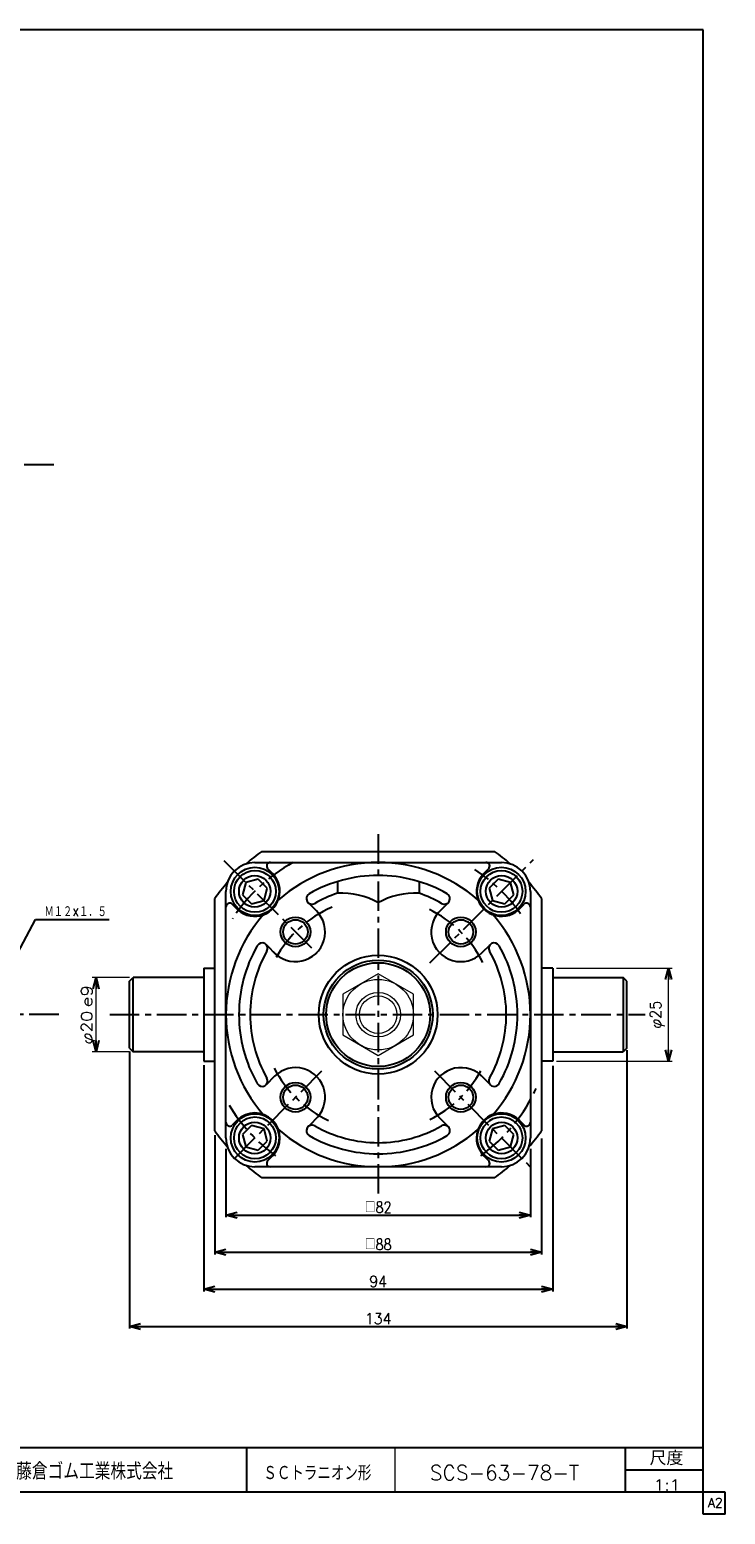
# Model space of a CAD drawing. Header units: millimetres. Extents: x -272 to 287, y -200 to 200.
# Tile 2 of 2: x 100 to 287, y -200 to 200. Entities that reach past the tile are written whole.
import ezdxf
from ezdxf.enums import TextEntityAlignment as Align

# ---------------------------------------------------------------- set-up
doc = ezdxf.new("R2010")
doc.units = ezdxf.units.MM
doc.header["$LTSCALE"] = 0.25
doc.linetypes.add('CENTER', pattern=[50.8, 31.75, -6.35, 6.35, -6.35])
doc.layers.add('ZUWAKU', color=7, linetype='Continuous')
doc.styles.add('FdaStyle0', font='txt.shx', dxfattribs={"width": 0.9375, "bigfont": 'bigfont'})
doc.dimstyles.new('DaDimRotatedStyle', dxfattribs={"dimtxt": 3, "dimasz": 3.000002, "dimexe": 1, "dimexo": 1, "dimgap": 1, "dimtad": 3, "dimdsep": 46, "dimtxsty": 'FdaStyle0', "dimblk1": 'OPEN30', "dimblk2": 'OPEN30', "dimsah": 1, "dimcen": 0.09, "dimclrd": 4, "dimclre": 4, "dimclrt": 4, "dimadec": 0, "dimazin": 2, "dimtfac": 1, "dimtdec": 4, "dimtmove": 0, "dimatfit": 0, "dimfxl": 1, "dimarcsym": 0})

# ---------------------------------------------------------------- blocks, each defined once
blk = doc.blocks.new('_OPEN30')
at = {"color": 0, "linetype": 'ByBlock', "lineweight": -2}
for p, q in [((-1, 0.267949), (0, 0)), ((0, 0), (-1, -0.267949)), ((0, 0), (-1, 0))]:
    blk.add_line(p, q, dxfattribs=at)
blk = doc.blocks.new('DC_GROUP_Φ63_6')
at = {"color": 4, "linetype": 'Continuous', "lineweight": 25}
for p, q in [((159.41, -95.23), (156.96, -97.68)), ((162.76, -96.13), (159.41, -95.23)), ((156.96, -97.68), (157.86, -101.03)), ((161.21, -101.92), (163.65, -99.47)), ((163.65, -99.47), (162.76, -96.13)), ((157.86, -101.03), (161.21, -101.92))]:
    blk.add_line(p, q, dxfattribs=at)
for radius in [6.5, 5.63]:
    blk.add_circle((160.31, -98.58), radius, dxfattribs=at)
blk = doc.blocks.new('DC_GROUP_Φ63_7')
at = {"color": 4, "linetype": 'Continuous', "lineweight": 25}
for p, q in [((227.61, -95.23), (224.26, -96.13)), ((230.05, -97.68), (227.61, -95.23)), ((224.26, -96.13), (223.36, -99.47)), ((223.36, -99.47), (225.81, -101.92)), ((229.16, -101.03), (230.05, -97.68)), ((225.81, -101.92), (229.16, -101.03))]:
    blk.add_line(p, q, dxfattribs=at)
for radius in [6.5, 5.63]:
    blk.add_circle((226.71, -98.58), radius, dxfattribs=at)
blk = doc.blocks.new('DC_GROUP_Φ63_8')
at = {"color": 4, "linetype": 'Continuous', "lineweight": 25}
for p, q in [((225.81, -28.83), (223.36, -31.28)), ((223.36, -31.28), (224.26, -34.63)), ((229.16, -29.73), (225.81, -28.83)), ((230.05, -33.07), (229.16, -29.73)), ((224.26, -34.63), (227.61, -35.52)), ((227.61, -35.52), (230.05, -33.07))]:
    blk.add_line(p, q, dxfattribs=at)
for radius in [6.5, 5.63]:
    blk.add_circle((226.71, -32.18), radius, dxfattribs=at)
blk = doc.blocks.new('DC_GROUP_Φ63_9')
at = {"color": 4, "linetype": 'Continuous', "lineweight": 25}
for p, q in [((157.86, -29.73), (156.96, -33.07)), ((161.21, -28.83), (157.86, -29.73)), ((163.65, -31.28), (161.21, -28.83)), ((162.76, -34.63), (163.65, -31.28)), ((156.96, -33.07), (159.41, -35.52)), ((159.41, -35.52), (162.76, -34.63))]:
    blk.add_line(p, q, dxfattribs=at)
for radius in [6.5, 5.63]:
    blk.add_circle((160.31, -32.18), radius, dxfattribs=at)
blk = doc.blocks.new('DC_GROUP_Φ63_10')
at = {"color": 4, "linetype": 'Continuous', "lineweight": 13}
for p, q in [((193.51, -54.41), (184.01, -59.89)), ((203.01, -59.89), (193.51, -54.41)), ((184.01, -59.89), (184.01, -70.86)), ((203.01, -70.86), (203.01, -59.89)), ((184.01, -70.86), (193.51, -76.35)), ((193.51, -76.35), (203.01, -70.86))]:
    blk.add_line(p, q, dxfattribs=at)
for radius in [9.5, 6, 5.05]:
    blk.add_circle((193.51, -65.38), radius, dxfattribs=at)
blk = doc.blocks.new('*D11')
at = {"color": 4, "linetype": 'Continuous', "lineweight": 13}
for p, q in [((241.51, -52.88), (272.72, -52.88)), ((271.72, -77.88), (271.72, -52.88)), ((241.51, -77.88), (272.72, -77.88))]:
    blk.add_line(p, q, dxfattribs=at)
at = {"color": 4, "xscale": 3.000002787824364, "yscale": 2.999989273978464}
for p, rotation in [((271.72, -52.88), 90), ((271.72, -77.88), 270)]:
    blk.add_blockref('_OPEN30', p, dxfattribs=dict(at, rotation=rotation))
at = {"color": 4, "insert": (270.72, -65.38), "char_height": 3, "width": 15, "attachment_point": 8, "rotation": 90, "style": 'FdaStyle0'}
blk.add_mtext('\\T1.00;φ25', dxfattribs=at)
blk = doc.blocks.new('*D12')
at = {"color": 4, "linetype": 'Continuous', "lineweight": 13}
for p, q in [((126.51, -55.38), (116.51, -55.38)), ((117.51, -75.38), (117.51, -55.38)), ((126.51, -75.38), (116.51, -75.38))]:
    blk.add_line(p, q, dxfattribs=at)
at = {"color": 4, "xscale": 3.000002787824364, "yscale": 2.999989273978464}
for p, rotation in [((117.51, -55.38), 90), ((117.51, -75.38), 270)]:
    blk.add_blockref('_OPEN30', p, dxfattribs=dict(at, rotation=rotation))
at = {"color": 4, "style": 'FdaStyle0'}
blk.add_text('e9', height=3, rotation=90, dxfattribs=at).set_placement((116.51, -63.38), (116.51, -57.38), align=Align.FIT)
at = {"color": 4, "style": 'FdaStyle0', "width": 0.9375}
blk.add_text('φ20', height=3, rotation=90, dxfattribs=at).set_placement((116.51, -73.38), (116.51, -64.38), align=Align.FIT)
blk = doc.blocks.new('*D17')
at = {"color": 4, "linetype": 'Continuous', "lineweight": 13}
for p, q in [((241.51, -52.88), (272.72, -52.88)), ((271.72, -77.88), (271.72, -52.88)), ((241.51, -77.88), (272.72, -77.88))]:
    blk.add_line(p, q, dxfattribs=at)
at = {"color": 4, "xscale": 3.000002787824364, "yscale": 2.999989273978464}
for p, rotation in [((271.72, -52.88), 90), ((271.72, -77.88), 270)]:
    blk.add_blockref('_OPEN30', p, dxfattribs=dict(at, rotation=rotation))
at = {"color": 4, "insert": (270.72, -65.38), "char_height": 3, "width": 15, "attachment_point": 8, "rotation": 90, "style": 'FdaStyle0'}
blk.add_mtext('\\T1.00;φ25', dxfattribs=at)
blk = doc.blocks.new('*D18')
at = {"color": 4, "linetype": 'Continuous', "lineweight": 13}
for p, q in [((126.51, -55.38), (116.51, -55.38)), ((117.51, -75.38), (117.51, -55.38)), ((126.51, -75.38), (116.51, -75.38))]:
    blk.add_line(p, q, dxfattribs=at)
at = {"color": 4, "xscale": 3.000002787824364, "yscale": 2.999989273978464}
for p, rotation in [((117.51, -55.38), 90), ((117.51, -75.38), 270)]:
    blk.add_blockref('_OPEN30', p, dxfattribs=dict(at, rotation=rotation))
at = {"color": 4, "style": 'FdaStyle0'}
blk.add_text('e9', height=3, rotation=90, dxfattribs=at).set_placement((116.51, -63.38), (116.51, -57.38), align=Align.FIT)
at = {"color": 4, "style": 'FdaStyle0', "width": 0.9375}
blk.add_text('φ20', height=3, rotation=90, dxfattribs=at).set_placement((116.51, -73.38), (116.51, -64.38), align=Align.FIT)
blk = doc.blocks.new('*D19')
at = {"color": 4, "linetype": 'Continuous', "lineweight": 13}
for p, q in [((241.51, -52.88), (272.72, -52.88)), ((271.72, -77.88), (271.72, -52.88)), ((241.51, -77.88), (272.72, -77.88))]:
    blk.add_line(p, q, dxfattribs=at)
at = {"color": 4, "xscale": 3.000002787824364, "yscale": 2.999989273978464}
for p, rotation in [((271.72, -52.88), 90), ((271.72, -77.88), 270)]:
    blk.add_blockref('_OPEN30', p, dxfattribs=dict(at, rotation=rotation))
at = {"color": 4, "insert": (270.72, -65.38), "char_height": 3, "width": 15, "attachment_point": 8, "rotation": 90, "style": 'FdaStyle0'}
blk.add_mtext('\\T1.00;φ25', dxfattribs=at)
blk = doc.blocks.new('*D20')
at = {"color": 4, "linetype": 'Continuous', "lineweight": 13}
for p, q in [((126.51, -55.38), (116.51, -55.38)), ((117.51, -75.38), (117.51, -55.38)), ((126.51, -75.38), (116.51, -75.38))]:
    blk.add_line(p, q, dxfattribs=at)
at = {"color": 4, "xscale": 3.000002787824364, "yscale": 2.999989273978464}
for p, rotation in [((117.51, -55.38), 90), ((117.51, -75.38), 270)]:
    blk.add_blockref('_OPEN30', p, dxfattribs=dict(at, rotation=rotation))
at = {"color": 4, "style": 'FdaStyle0'}
blk.add_text('e9', height=3, rotation=90, dxfattribs=at).set_placement((116.51, -63.38), (116.51, -57.38), align=Align.FIT)
at = {"color": 4, "style": 'FdaStyle0', "width": 0.9375}
blk.add_text('φ20', height=3, rotation=90, dxfattribs=at).set_placement((116.51, -73.38), (116.51, -64.38), align=Align.FIT)
blk = doc.blocks.new('*D21')
at = {"color": 4, "linetype": 'Continuous', "lineweight": 13}
for p, q in [((126.51, -55.38), (116.51, -55.38)), ((117.51, -75.38), (117.51, -55.38)), ((126.51, -75.38), (116.51, -75.38))]:
    blk.add_line(p, q, dxfattribs=at)
at = {"color": 4, "xscale": 3.000002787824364, "yscale": 2.999989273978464}
for p, rotation in [((117.51, -55.38), 90), ((117.51, -75.38), 270)]:
    blk.add_blockref('_OPEN30', p, dxfattribs=dict(at, rotation=rotation))
at = {"color": 4, "style": 'FdaStyle0'}
blk.add_text('e9', height=3, rotation=90, dxfattribs=at).set_placement((116.51, -63.38), (116.51, -57.38), align=Align.FIT)
at = {"color": 4, "style": 'FdaStyle0', "width": 0.9375}
blk.add_text('φ20', height=3, rotation=90, dxfattribs=at).set_placement((116.51, -73.38), (116.51, -64.38), align=Align.FIT)
blk = doc.blocks.new('*D22')
at = {"color": 4, "linetype": 'Continuous', "lineweight": 13}
for p, q in [((241.51, -52.88), (272.72, -52.88)), ((271.72, -77.88), (271.72, -52.88)), ((241.51, -77.88), (272.72, -77.88))]:
    blk.add_line(p, q, dxfattribs=at)
at = {"color": 4, "xscale": 3.000002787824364, "yscale": 2.999989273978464}
for p, rotation in [((271.72, -52.88), 90), ((271.72, -77.88), 270)]:
    blk.add_blockref('_OPEN30', p, dxfattribs=dict(at, rotation=rotation))
at = {"color": 4, "insert": (270.72, -65.38), "char_height": 3, "width": 15, "attachment_point": 8, "rotation": 90, "style": 'FdaStyle0'}
blk.add_mtext('\\T1.00;φ25', dxfattribs=at)
blk = doc.blocks.new('*D23')
at = {"color": 4, "linetype": 'Continuous', "lineweight": 13}
for p, q in [((241.51, -52.88), (272.72, -52.88)), ((271.72, -77.88), (271.72, -52.88)), ((241.51, -77.88), (272.72, -77.88))]:
    blk.add_line(p, q, dxfattribs=at)
at = {"color": 4, "xscale": 3.000002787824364, "yscale": 2.999989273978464}
for p, rotation in [((271.72, -52.88), 90), ((271.72, -77.88), 270)]:
    blk.add_blockref('_OPEN30', p, dxfattribs=dict(at, rotation=rotation))
at = {"color": 4, "insert": (270.72, -65.38), "char_height": 3, "width": 15, "attachment_point": 8, "rotation": 90, "style": 'FdaStyle0'}
blk.add_mtext('\\T1.00;φ25', dxfattribs=at)
blk = doc.blocks.new('*D24')
at = {"color": 4, "linetype": 'Continuous', "lineweight": 13}
for p, q in [((126.51, -55.38), (116.51, -55.38)), ((117.51, -75.38), (117.51, -55.38)), ((126.51, -75.38), (116.51, -75.38))]:
    blk.add_line(p, q, dxfattribs=at)
at = {"color": 4, "xscale": 3.000002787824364, "yscale": 2.999989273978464}
for p, rotation in [((117.51, -55.38), 90), ((117.51, -75.38), 270)]:
    blk.add_blockref('_OPEN30', p, dxfattribs=dict(at, rotation=rotation))
at = {"color": 4, "style": 'FdaStyle0'}
blk.add_text('e9', height=3, rotation=90, dxfattribs=at).set_placement((116.51, -63.38), (116.51, -57.38), align=Align.FIT)
at = {"color": 4, "style": 'FdaStyle0', "width": 0.9375}
blk.add_text('φ20', height=3, rotation=90, dxfattribs=at).set_placement((116.51, -73.38), (116.51, -64.38), align=Align.FIT)
blk = doc.blocks.new('*D25')
at = {"color": 4, "linetype": 'Continuous', "lineweight": 13}
for p, q in [((126.51, -55.38), (116.51, -55.38)), ((117.51, -75.38), (117.51, -55.38)), ((126.51, -75.38), (116.51, -75.38))]:
    blk.add_line(p, q, dxfattribs=at)
at = {"color": 4, "xscale": 3.000002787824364, "yscale": 2.999989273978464}
for p, rotation in [((117.51, -55.38), 90), ((117.51, -75.38), 270)]:
    blk.add_blockref('_OPEN30', p, dxfattribs=dict(at, rotation=rotation))
at = {"color": 4, "style": 'FdaStyle0'}
blk.add_text('e9', height=3, rotation=90, dxfattribs=at).set_placement((116.51, -63.38), (116.51, -57.38), align=Align.FIT)
at = {"color": 4, "style": 'FdaStyle0', "width": 0.9375}
blk.add_text('φ20', height=3, rotation=90, dxfattribs=at).set_placement((116.51, -73.38), (116.51, -64.38), align=Align.FIT)
blk = doc.blocks.new('*D26')
at = {"color": 4, "linetype": 'Continuous', "lineweight": 13}
for p, q in [((241.51, -52.88), (272.72, -52.88)), ((271.72, -77.88), (271.72, -52.88)), ((241.51, -77.88), (272.72, -77.88))]:
    blk.add_line(p, q, dxfattribs=at)
at = {"color": 4, "xscale": 3.000002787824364, "yscale": 2.999989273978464}
for p, rotation in [((271.72, -52.88), 90), ((271.72, -77.88), 270)]:
    blk.add_blockref('_OPEN30', p, dxfattribs=dict(at, rotation=rotation))
at = {"color": 4, "insert": (270.72, -65.38), "char_height": 3, "width": 15, "attachment_point": 8, "rotation": 90, "style": 'FdaStyle0'}
blk.add_mtext('\\T1.00;φ25', dxfattribs=at)

msp = doc.modelspace()

# ---------------------------------------------------------------- linework, layer by layer
at = {"color": 4, "linetype": 'CENTER', "lineweight": 25}
for p, q in [((106.116, 82.791), (-119.299, 82.791)), ((193.508, -16.764), (193.508, -113.585)), ((151.978, -23.845), (176.891, -48.759)), ((207.463, -51.421), (235.319, -23.565)), ((107.464, -65.376), (-119.299, -65.376)), ((121.219, -65.376), (265.398, -65.376)), ((154.793, -104.091), (179.478, -79.406)), ((208.665, -80.533), (234.508, -106.376))]:
    msp.add_line(p, q, dxfattribs=at)
at = {"color": 4, "linetype": 'Continuous', "lineweight": 25}
for p, q in [((162.203, -21.376), (224.813, -21.376)), ((162.203, -21.376), (224.813, -21.376)), ((162.203, -21.376), (224.813, -21.376)), ((162.203, -21.376), (224.813, -21.376)), ((160.308, -24.376), (193.508, -24.376)), ((165.047, -27.369), (163.761, -26.083)), ((193.508, -24.376), (226.708, -24.376)), ((221.969, -27.369), (223.255, -26.083)), ((182.508, -29.526), (182.508, -32.677)), ((204.508, -29.526), (204.508, -32.677)), ((149.508, -96.681), (149.508, -34.071)), ((149.508, -96.681), (149.508, -34.071)), ((149.508, -96.681), (149.508, -34.071)), ((149.508, -96.681), (149.508, -34.071)), ((152.508, -65.376), (152.508, -32.176)), ((155.501, -36.915), (154.216, -35.629)), ((176.891, -37.445), (174.612, -35.166)), ((209.395, -38.176), (212.405, -35.166)), ((231.515, -36.915), (232.801, -35.629)), ((234.508, -32.176), (234.508, -65.376)), ((237.508, -34.071), (237.508, -96.681)), ((237.508, -34.071), (237.508, -96.681)), ((237.508, -34.071), (237.508, -96.681)), ((237.508, -34.071), (237.508, -96.681)), ((90.738, -59.376), (101.23, -39.707)), ((101.23, -39.707), (121.03, -39.707)), ((166.308, -49.489), (163.298, -46.479)), ((221.439, -48.759), (223.719, -46.479)), ((126.508, -56.376), (127.508, -55.376)), ((126.508, -56.376), (127.508, -55.376)), ((126.508, -56.376), (127.508, -55.376)), ((126.508, -56.376), (127.508, -55.376)), ((126.508, -56.376), (127.508, -55.376)), ((126.508, -56.376), (127.508, -55.376)), ((146.308, -55.376), (127.508, -55.376)), ((127.508, -75.376), (127.508, -55.376)), ((146.308, -55.376), (127.508, -55.376)), ((127.508, -75.376), (127.508, -55.376)), ((146.308, -55.376), (127.508, -55.376)), ((127.508, -75.376), (127.508, -55.376)), ((146.308, -55.376), (127.508, -55.376)), ((127.508, -75.376), (127.508, -55.376)), ((146.308, -55.376), (127.508, -55.376)), ((127.508, -75.376), (127.508, -55.376)), ((146.308, -55.376), (127.508, -55.376)), ((127.508, -75.376), (127.508, -55.376)), ((146.508, -52.876), (146.508, -77.876)), ((146.508, -52.876), (149.508, -52.876)), ((146.508, -52.876), (146.508, -77.876)), ((146.508, -52.876), (149.508, -52.876)), ((146.508, -52.876), (146.508, -77.876)), ((146.508, -52.876), (149.508, -52.876)), ((146.508, -52.876), (146.508, -77.876)), ((146.508, -52.876), (149.508, -52.876)), ((146.508, -52.876), (146.508, -77.876)), ((146.508, -52.876), (149.508, -52.876)), ((146.508, -52.876), (146.508, -77.876)), ((146.508, -52.876), (149.508, -52.876)), ((240.508, -52.876), (237.508, -52.876)), ((240.508, -52.876), (237.508, -52.876)), ((240.508, -52.876), (237.508, -52.876)), ((240.508, -52.876), (237.508, -52.876)), ((240.508, -52.876), (237.508, -52.876)), ((240.508, -52.876), (237.508, -52.876)), ((240.508, -52.876), (240.508, -77.876)), ((240.508, -52.876), (240.508, -77.876)), ((240.508, -52.876), (240.508, -77.876)), ((240.508, -52.876), (240.508, -77.876)), ((240.508, -52.876), (240.508, -77.876)), ((240.508, -52.876), (240.508, -77.876)), ((240.708, -55.376), (259.508, -55.376)), ((240.708, -55.376), (259.508, -55.376)), ((240.708, -55.376), (259.508, -55.376)), ((240.708, -55.376), (259.508, -55.376)), ((240.708, -55.376), (259.508, -55.376)), ((240.708, -55.376), (259.508, -55.376)), ((260.508, -56.376), (259.508, -55.376)), ((259.508, -55.376), (259.508, -75.376)), ((260.508, -56.376), (259.508, -55.376)), ((259.508, -55.376), (259.508, -75.376)), ((260.508, -56.376), (259.508, -55.376)), ((259.508, -55.376), (259.508, -75.376)), ((260.508, -56.376), (259.508, -55.376)), ((259.508, -55.376), (259.508, -75.376)), ((260.508, -56.376), (259.508, -55.376)), ((259.508, -55.376), (259.508, -75.376)), ((260.508, -56.376), (259.508, -55.376)), ((259.508, -55.376), (259.508, -75.376)), ((126.508, -74.376), (126.508, -56.376)), ((126.508, -74.376), (126.508, -56.376)), ((126.508, -74.376), (126.508, -56.376)), ((126.508, -74.376), (126.508, -56.376)), ((126.508, -74.376), (126.508, -56.376)), ((126.508, -74.376), (126.508, -56.376)), ((260.508, -74.376), (260.508, -56.376)), ((260.508, -74.376), (260.508, -56.376)), ((260.508, -74.376), (260.508, -56.376)), ((260.508, -74.376), (260.508, -56.376)), ((260.508, -74.376), (260.508, -56.376)), ((260.508, -74.376), (260.508, -56.376)), ((152.508, -98.576), (152.508, -65.376)), ((234.508, -65.376), (234.508, -98.576)), ((126.508, -74.376), (127.508, -75.376)), ((126.508, -74.376), (127.508, -75.376)), ((126.508, -74.376), (127.508, -75.376)), ((126.508, -74.376), (127.508, -75.376)), ((126.508, -74.376), (127.508, -75.376)), ((126.508, -74.376), (127.508, -75.376)), ((126.508, -75.313), (126.508, -149.976)), ((126.508, -75.313), (126.508, -149.976)), ((126.508, -75.313), (126.508, -149.976)), ((126.508, -75.313), (126.508, -149.976)), ((146.308, -75.376), (127.508, -75.376)), ((146.308, -75.376), (127.508, -75.376)), ((146.308, -75.376), (127.508, -75.376)), ((146.308, -75.376), (127.508, -75.376)), ((146.308, -75.376), (127.508, -75.376)), ((146.308, -75.376), (127.508, -75.376)), ((240.708, -75.376), (259.508, -75.376)), ((240.708, -75.376), (259.508, -75.376)), ((240.708, -75.376), (259.508, -75.376)), ((240.708, -75.376), (259.508, -75.376)), ((240.708, -75.376), (259.508, -75.376)), ((240.708, -75.376), (259.508, -75.376)), ((260.508, -74.376), (259.508, -75.376)), ((260.508, -74.376), (259.508, -75.376)), ((260.508, -74.376), (259.508, -75.376)), ((260.508, -74.376), (259.508, -75.376)), ((260.508, -74.376), (259.508, -75.376)), ((260.508, -74.376), (259.508, -75.376)), ((260.508, -74.954), (260.508, -149.976)), ((260.508, -74.954), (260.508, -149.976)), ((260.508, -74.954), (260.508, -149.976)), ((260.508, -74.954), (260.508, -149.976)), ((146.508, -77.876), (149.508, -77.876)), ((146.508, -77.876), (149.508, -77.876)), ((146.508, -77.876), (149.508, -77.876)), ((146.508, -77.876), (149.508, -77.876)), ((146.508, -77.876), (149.508, -77.876)), ((146.508, -77.876), (149.508, -77.876)), ((146.508, -78.991), (146.508, -139.976)), ((146.508, -78.991), (146.508, -139.976)), ((146.508, -78.991), (146.508, -139.976)), ((146.508, -78.991), (146.508, -139.976)), ((146.508, -78.991), (146.508, -139.976)), ((146.508, -78.991), (146.508, -139.976)), ((240.508, -77.876), (237.508, -77.876)), ((240.508, -77.876), (237.508, -77.876)), ((240.508, -77.876), (237.508, -77.876)), ((240.508, -77.876), (237.508, -77.876)), ((240.508, -77.876), (237.508, -77.876)), ((240.508, -77.876), (237.508, -77.876)), ((240.508, -79.192), (240.508, -139.976)), ((240.508, -79.192), (240.508, -139.976)), ((240.508, -79.192), (240.508, -139.976)), ((240.508, -79.192), (240.508, -139.976)), ((165.578, -81.993), (163.298, -84.273)), ((220.709, -81.263), (223.719, -84.273)), ((155.501, -93.837), (154.216, -95.123)), ((177.622, -92.576), (174.612, -95.586)), ((210.125, -93.307), (212.405, -95.586)), ((231.515, -93.837), (232.801, -95.123)), ((149.508, -97.842), (149.508, -129.976)), ((149.508, -97.842), (149.508, -129.976)), ((149.508, -97.842), (149.508, -129.976)), ((149.508, -97.842), (149.508, -129.976)), ((149.508, -97.842), (149.508, -129.976)), ((149.508, -97.842), (149.508, -129.976)), ((237.508, -98.755), (237.508, -129.976)), ((237.508, -98.755), (237.508, -129.976)), ((237.508, -98.755), (237.508, -129.976)), ((237.508, -98.755), (237.508, -129.976)), ((237.508, -98.755), (237.508, -129.976)), ((237.508, -98.755), (237.508, -129.976)), ((152.508, -101.52), (152.508, -119.976)), ((152.508, -101.52), (152.508, -119.976)), ((152.508, -101.52), (152.508, -119.976)), ((152.508, -101.52), (152.508, -119.976)), ((165.047, -103.383), (163.761, -104.669)), ((221.969, -103.383), (223.255, -104.669)), ((234.508, -101.52), (234.508, -119.976)), ((234.508, -101.52), (234.508, -119.976)), ((234.508, -101.52), (234.508, -119.976)), ((193.508, -106.376), (160.308, -106.376)), ((226.708, -106.376), (193.508, -106.376)), ((224.813, -109.376), (162.203, -109.376)), ((224.813, -109.376), (162.203, -109.376)), ((224.813, -109.376), (162.203, -109.376)), ((224.813, -109.376), (162.203, -109.376)), ((152.508, -119.376), (234.508, -119.376)), ((152.508, -119.376), (234.508, -119.376)), ((152.508, -119.376), (234.508, -119.376)), ((152.508, -119.376), (234.508, -119.376)), ((152.508, -119.376), (234.508, -119.376)), ((152.508, -119.376), (234.508, -119.376)), ((149.508, -129.376), (237.508, -129.376)), ((149.508, -129.376), (237.508, -129.376)), ((149.508, -129.376), (237.508, -129.376)), ((149.508, -129.376), (237.508, -129.376)), ((149.508, -129.376), (237.508, -129.376)), ((149.508, -129.376), (237.508, -129.376)), ((146.508, -139.376), (240.508, -139.376)), ((146.508, -139.376), (240.508, -139.376)), ((146.508, -139.376), (240.508, -139.376)), ((146.508, -139.376), (240.508, -139.376)), ((146.508, -139.376), (240.508, -139.376)), ((146.508, -139.376), (240.508, -139.376)), ((126.508, -149.376), (260.508, -149.376)), ((126.508, -149.376), (260.508, -149.376)), ((126.508, -149.376), (260.508, -149.376)), ((126.508, -149.376), (260.508, -149.376)), ((126.508, -149.376), (260.508, -149.376)), ((126.508, -149.376), (260.508, -149.376))]:
    msp.add_line(p, q, dxfattribs=at)
for centre, radius in [((160.274, -32.142), 4.25), ((226.742, -32.142), 4.25), ((171.235, -43.102), 4), ((171.235, -43.102), 3.3), ((215.782, -43.102), 4), ((215.782, -43.102), 3.3), ((193.508, -65.376), 16), ((193.508, -65.376), 14.7), ((193.508, -65.376), 14), ((171.235, -87.65), 4), ((215.782, -87.65), 4), ((171.235, -87.65), 3.3), ((215.782, -87.65), 3.3), ((160.274, -98.61), 4.25), ((226.742, -98.61), 4.25)]:
    msp.add_circle(centre, radius, dxfattribs=at)
for centre, radius, start, end in [((193.508, -65.376), 54, 125.43094, 131.1973), ((193.508, -65.376), 54, 125.43094, 131.1973), ((193.508, -65.376), 54, 125.43094, 131.1973), ((193.508, -65.376), 54, 125.43094, 131.1973), ((193.508, -65.376), 54, 48.8027, 54.56906), ((193.508, -65.376), 54, 48.8027, 54.56906), ((193.508, -65.376), 54, 48.8027, 54.56906), ((193.508, -65.376), 54, 48.8027, 54.56906), ((160.308, -32.176), 7.8, 90, 180), ((160.274, -32.142), 6.75, 220.87302, 45), ((164.469, -25.376), 1, 90, 225), ((193.508, -65.376), 41, 90, 130.96301), ((193.508, -65.376), 37.5, 90, 119.69906), ((193.508, -65.376), 41, 49.03699, 90), ((193.508, -65.376), 37.5, 60.30094, 90), ((226.742, -32.142), 6.75, 128.87884, 320.12946), ((222.548, -25.376), 1, 315, 90), ((226.708, -32.176), 7.8, 0, 90), ((193.508, -65.376), 54, 138.8027, 144.56906), ((193.508, -65.376), 54, 138.8027, 144.56906), ((193.508, -65.376), 54, 138.8027, 144.56906), ((193.508, -65.376), 54, 138.8027, 144.56906), ((193.508, -65.376), 54, 35.43094, 41.1973), ((193.508, -65.376), 54, 35.43094, 41.1973), ((193.508, -65.376), 54, 35.43094, 41.1973), ((193.508, -65.376), 54, 35.43094, 41.1973), ((153.508, -36.336), 1, 45, 180), ((175.672, -34.105), 1.5, 119.69906, 299.69906), ((193.508, -65.376), 34.5, 108.59282, 119.69906), ((183.712, -52.64), 20, 60.42145, 93.45102), ((203.305, -52.64), 20, 86.54898, 119.57855), ((193.508, -65.376), 34.5, 60.30094, 71.40718), ((211.344, -34.105), 1.5, 240.30094, 60.30094), ((233.508, -36.336), 1, 0, 135), ((193.508, -65.376), 41, 139.03699, 180), ((171.235, -43.102), 8, 220.83676, 45), ((215.782, -43.102), 8, 130.83676, 315), ((193.508, -65.376), 41, 0, 40.96301), ((193.508, -65.376), 37.5, 150.30094, 180), ((162.237, -47.54), 1.5, 330.30094, 150.30094), ((224.779, -47.54), 1.5, 29.69906, 209.69906), ((193.508, -65.376), 37.5, 0, 29.69906), ((193.508, -65.376), 34.5, 150.30094, 180), ((193.508, -65.376), 34.5, 0, 29.69906), ((146.308, -55.176), 0.2, 270, 0), ((146.308, -55.176), 0.2, 270, 0), ((146.308, -55.176), 0.2, 270, 0), ((146.308, -55.176), 0.2, 270, 0), ((146.308, -55.176), 0.2, 270, 0), ((146.308, -55.176), 0.2, 270, 0), ((240.708, -55.176), 0.2, 180, 270), ((240.708, -55.176), 0.2, 180, 270), ((240.708, -55.176), 0.2, 180, 270), ((240.708, -55.176), 0.2, 180, 270), ((240.708, -55.176), 0.2, 180, 270), ((240.708, -55.176), 0.2, 180, 270), ((193.508, -65.376), 41, 180, 220.96301), ((193.508, -65.376), 37.5, 180, 209.69906), ((193.508, -65.376), 34.5, 180, 209.69906), ((193.508, -65.376), 34.5, 330.30094, 360), ((193.508, -65.376), 41, 319.03699, 360), ((193.508, -65.376), 37.5, 330.30094, 360), ((146.308, -75.576), 0.2, 0, 90), ((146.308, -75.576), 0.2, 0, 90), ((146.308, -75.576), 0.2, 0, 90), ((146.308, -75.576), 0.2, 0, 90), ((146.308, -75.576), 0.2, 0, 90), ((146.308, -75.576), 0.2, 0, 90), ((240.708, -75.576), 0.2, 90, 180), ((240.708, -75.576), 0.2, 90, 180), ((240.708, -75.576), 0.2, 90, 180), ((240.708, -75.576), 0.2, 90, 180), ((240.708, -75.576), 0.2, 90, 180), ((240.708, -75.576), 0.2, 90, 180), ((171.235, -87.65), 8, 310.83676, 135), ((215.782, -87.65), 8, 40.83676, 225), ((162.237, -83.212), 1.5, 209.69906, 29.69906), ((224.779, -83.212), 1.5, 150.30094, 330.30094), ((160.274, -98.61), 6.75, 315, 135), ((226.742, -98.61), 6.75, 39.17733, 225), ((153.508, -94.416), 1, 180, 315), ((175.672, -96.647), 1.5, 60.30094, 240.30094), ((193.508, -65.376), 34.5, 240.30094, 270), ((193.508, -65.376), 34.5, 270, 299.69906), ((211.344, -96.647), 1.5, 299.69906, 119.69906), ((233.508, -94.416), 1, 225, 360), ((193.508, -65.376), 54, 215.43094, 221.1973), ((193.508, -65.376), 54, 215.43094, 221.1973), ((193.508, -65.376), 54, 215.43094, 221.1973), ((193.508, -65.376), 54, 215.43094, 221.1973), ((160.308, -98.576), 7.8, 180, 270), ((193.508, -65.376), 41, 229.03699, 270), ((193.508, -65.376), 37.5, 240.30094, 270), ((193.508, -65.376), 41, 270, 310.96301), ((193.508, -65.376), 37.5, 270, 299.69906), ((226.708, -98.576), 7.8, 270, 0), ((193.508, -65.376), 54, 318.8027, 324.56906), ((193.508, -65.376), 54, 318.8027, 324.56906), ((193.508, -65.376), 54, 318.8027, 324.56906), ((193.508, -65.376), 54, 318.8027, 324.56906), ((193.508, -65.376), 54, 228.8027, 234.56906), ((193.508, -65.376), 54, 228.8027, 234.56906), ((193.508, -65.376), 54, 228.8027, 234.56906), ((193.508, -65.376), 54, 228.8027, 234.56906), ((164.469, -105.376), 1, 135, 270), ((222.548, -105.376), 1, 270, 45), ((193.508, -65.376), 54, 305.43094, 311.1973), ((193.508, -65.376), 54, 305.43094, 311.1973), ((193.508, -65.376), 54, 305.43094, 311.1973), ((193.508, -65.376), 54, 305.43094, 311.1973)]:
    msp.add_arc(centre, radius, start, end, dxfattribs=at)
at = {"color": 4, "linetype": 'CENTER', "lineweight": 25}
for radius, start, end in [(47, 119.26824, 146.66404), (47, 35.34131, 56.33951), (31.5, 113.20207, 151.30134), (31.5, 26.4795, 64.38927), (31.5, 207.26567, 245.00774), (31.5, 296.1894, 331.29594), (47, 305.9795, 335.56365), (47, 211.2761, 234.0205)]:
    msp.add_arc((193.508, -65.376), radius, start, end, dxfattribs=at)
at = {"layer": 'ZUWAKU', "color": 5, "linetype": 'Continuous', "lineweight": 25}
for p, q in [((281, 200), (-272, 200)), ((281, -200), (281, 200)), ((287, -194), (-272, -194)), ((287, -200), (287, -194)), ((287, -200), (281, -200))]:
    msp.add_line(p, q, dxfattribs=at)
at = {"layer": 'ZUWAKU', "color": 4, "linetype": 'Continuous', "lineweight": 25}
for p, q in [((90, -182), (281, -182)), ((158, -182), (158, -194)), ((260.135, -194), (260.135, -182)), ((260.135, -188), (281, -188))]:
    msp.add_line(p, q, dxfattribs=at)
at = {"layer": 'ZUWAKU', "color": 4, "linetype": 'Continuous', "lineweight": 13}
msp.add_line((198, -182), (198, -194), dxfattribs=at)

# ---------------------------------------------------------------- block references
at = {"linetype": 'Continuous'}
for name in ['DC_GROUP_Φ63_9', 'DC_GROUP_Φ63_8', 'DC_GROUP_Φ63_10', 'DC_GROUP_Φ63_6', 'DC_GROUP_Φ63_7']:
    msp.add_blockref(name, (0, 0), dxfattribs=at)
at = {"color": 4, "xscale": 3.000002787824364, "yscale": 2.999989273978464}
for p, rotation in [((152.508, -119.376), 180), ((152.508, -119.376), 180), ((152.508, -119.376), 180), ((152.508, -119.376), 180), ((152.508, -119.376), 180), ((152.508, -119.376), 180), ((234.508, -119.376), 360), ((234.508, -119.376), 360), ((234.508, -119.376), 360), ((234.508, -119.376), 360), ((234.508, -119.376), 360), ((234.508, -119.376), 360), ((149.508, -129.376), 180), ((149.508, -129.376), 180), ((149.508, -129.376), 180), ((149.508, -129.376), 180), ((149.508, -129.376), 180), ((149.508, -129.376), 180), ((237.508, -129.376), 360), ((237.508, -129.376), 360), ((237.508, -129.376), 360), ((237.508, -129.376), 360), ((237.508, -129.376), 360), ((237.508, -129.376), 360), ((146.508, -139.376), 180), ((146.508, -139.376), 180), ((146.508, -139.376), 180), ((146.508, -139.376), 180), ((146.508, -139.376), 180), ((146.508, -139.376), 180), ((240.508, -139.376), 360), ((240.508, -139.376), 360), ((240.508, -139.376), 360), ((240.508, -139.376), 360), ((240.508, -139.376), 360), ((240.508, -139.376), 360), ((126.508, -149.376), 180), ((126.508, -149.376), 180), ((126.508, -149.376), 180), ((126.508, -149.376), 180), ((126.508, -149.376), 180), ((126.508, -149.376), 180), ((260.508, -149.376), 360), ((260.508, -149.376), 360), ((260.508, -149.376), 360), ((260.508, -149.376), 360), ((260.508, -149.376), 360), ((260.508, -149.376), 360)]:
    msp.add_blockref('_OPEN30', p, dxfattribs=dict(at, rotation=rotation))

# ---------------------------------------------------------------- texts
at = {"color": 4, "style": 'FdaStyle0'}
for s, height, width, p, p2 in [('Ｍ１２×１．５', 3, 0.666667, (103.63, -39.107), (120.43, -39.107)), ('□82', 3, 0.75, (189.908, -118.776), (197.108, -118.776)), ('□82', 3, 0.75, (189.908, -118.776), (197.108, -118.776)), ('□82', 3, 0.75, (189.908, -118.776), (197.108, -118.776)), ('□82', 3, 0.75, (189.908, -118.776), (197.108, -118.776)), ('□82', 3, 0.75, (189.908, -118.776), (197.108, -118.776)), ('□82', 3, 0.75, (189.908, -118.776), (197.108, -118.776)), ('□88', 3, 0.75, (189.908, -128.776), (197.108, -128.776)), ('□88', 3, 0.75, (189.908, -128.776), (197.108, -128.776)), ('□88', 3, 0.75, (189.908, -128.776), (197.108, -128.776)), ('□88', 3, 0.75, (189.908, -128.776), (197.108, -128.776)), ('□88', 3, 0.75, (189.908, -128.776), (197.108, -128.776)), ('□88', 3, 0.75, (189.908, -128.776), (197.108, -128.776)), ('94', 3, 0.8, (191.108, -138.776), (195.908, -138.776)), ('94', 3, 0.8, (191.108, -138.776), (195.908, -138.776)), ('94', 3, 0.8, (191.108, -138.776), (195.908, -138.776)), ('94', 3, 0.8, (191.108, -138.776), (195.908, -138.776)), ('94', 3, 0.8, (191.108, -138.776), (195.908, -138.776)), ('94', 3, 0.8, (191.108, -138.776), (195.908, -138.776)), ('134', 3, 0.8, (189.908, -148.776), (197.108, -148.776)), ('134', 3, 0.8, (189.908, -148.776), (197.108, -148.776)), ('134', 3, 0.8, (189.908, -148.776), (197.108, -148.776)), ('134', 3, 0.8, (189.908, -148.776), (197.108, -148.776)), ('134', 3, 0.8, (189.908, -148.776), (197.108, -148.776)), ('134', 3, 0.8, (189.908, -148.776), (197.108, -148.776)), ('ＳＣトラニオン形', 4, 0.694511, (162.583, -190.883), (191.683, -190.883)), ('SCS-63-78-T', 4, 0.820408, (207.411, -190.795), (247.611, -190.795)), ('1:1', 3, 0.8, (267.718, -193.595), (274.918, -193.595))]:
    msp.add_text(s, height=height, dxfattribs=dict(at, width=width)).set_placement(p, p2, align=Align.FIT)
at = {"layer": 'ZUWAKU', "color": 4, "style": 'FdaStyle0'}
for s, height, width, p, p2 in [('尺度', 3.8, 0.749175, (266.615, -186.78), (275.695, -186.78)), ('藤倉ゴム工業株式会社', 4.5, 0.652778, (96.013, -190.657), (138.313, -190.657))]:
    msp.add_text(s, height=height, dxfattribs=dict(at, width=width)).set_placement(p, p2, align=Align.FIT)
at = {"layer": 'ZUWAKU', "color": 7, "style": 'FdaStyle0', "width": 0.8}
msp.add_text('A2', height=2.5, dxfattribs=at).set_placement((282.307, -198.125), (286.307, -198.125), align=Align.FIT)

# ---------------------------------------------------------------- dimensions: what is measured, and where the dimension line sits
at = {"linetype": 'Continuous', "lineweight": 13}
for base, p1, p2, text, picture, middle in [((117.508, -55.376), (127.508, -75.376), (127.508, -55.376), 'φ<>{}{ e9}', '*D12', (117.508, -68.876)), ((117.508, -55.376), (127.508, -75.376), (127.508, -55.376), 'φ<>{}{ e9}', '*D18', (117.508, -68.876)), ((117.508, -55.376), (127.508, -75.376), (127.508, -55.376), 'φ<>{}{ e9}', '*D20', (117.508, -68.876)), ((117.508, -55.376), (127.508, -75.376), (127.508, -55.376), 'φ<>{}{ e9}', '*D21', (117.508, -68.876)), ((117.508, -55.376), (127.508, -75.376), (127.508, -55.376), 'φ<>{}{ e9}', '*D24', (117.508, -68.876)), ((117.508, -55.376), (127.508, -75.376), (127.508, -55.376), 'φ<>{}{ e9}', '*D25', (117.508, -68.876)), ((271.715, -52.876), (240.508, -77.876), (240.508, -52.876), 'φ<>', '*D11', (271.715, -65.376)), ((271.715, -52.876), (240.508, -77.876), (240.508, -52.876), 'φ<>', '*D17', (271.715, -65.376)), ((271.715, -52.876), (240.508, -77.876), (240.508, -52.876), 'φ<>', '*D19', (271.715, -65.376)), ((271.715, -52.876), (240.508, -77.876), (240.508, -52.876), 'φ<>', '*D22', (271.715, -65.376)), ((271.715, -52.876), (240.508, -77.876), (240.508, -52.876), 'φ<>', '*D23', (271.715, -65.376)), ((271.715, -52.876), (240.508, -77.876), (240.508, -52.876), 'φ<>', '*D26', (271.715, -65.376))]:
    dim = msp.add_linear_dim(base=base, p1=p1, p2=p2, angle=90, text=text, dimstyle='DaDimRotatedStyle', override={"dimtxt": 3, "dimasz": 3.000002, "dimexe": 1, "dimexo": 1, "dimgap": 1, "dimtad": 3, "dimtih": 0, "dimtoh": 0, "dimdec": 2, "dimzin": 8, "dimtxsty": 'FdaStyle0', "dimblk1": 'OPEN30', "dimblk2": 'OPEN30', "dimsah": 1, "dimclrd": 4, "dimclre": 4, "dimclrt": 4, "dimazin": 2, "dimtofl": 1, "dimatfit": 0, "dimtolj": 0, "dimtzin": 8}, dxfattribs=at)
    dim.commit()
    dim.dimension.update_dxf_attribs({"geometry": picture, "text_midpoint": middle})

doc.saveas('drawing.dxf')
